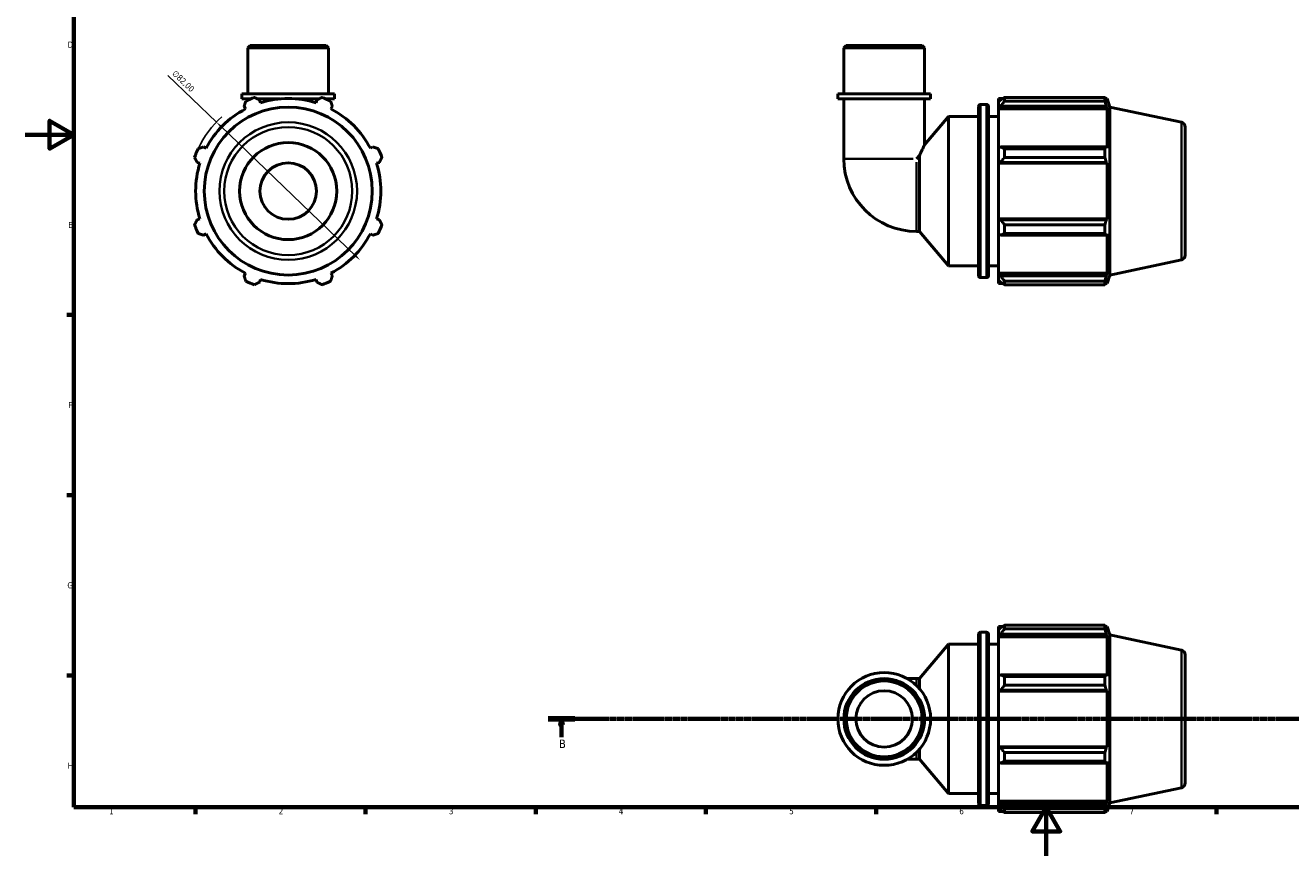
# Model space of a CAD drawing. Header units: millimetres. Extents: x 0 to 931, y 0 to 900.
# Tile 1 of 5: x 0 to 521, y 0 to 342. Entities that reach past the tile are written whole.
import ezdxf

# ---------------------------------------------------------------- set-up
doc = ezdxf.new("R2010")
doc.units = ezdxf.units.MM
doc.linetypes.add('CHAIN', pattern=[0.7087, 0.4724, -0.0591, 0.1181, -0.0591])
for name, color, linetype, lineweight in [('Border (ISO)', 7, 'Continuous', 70), ('Dimension (ISO)', 7, 'Continuous', 25), ('Section Line (ISO)', 7, 'CHAIN', 70), ('Visible (ISO)', 7, 'Continuous', 50), ('Visible Narrow (ISO)', 7, 'Continuous', 35)]:
    doc.layers.add(name, color=color, linetype=linetype, lineweight=lineweight)
doc.styles.add('Label Text (ISO)', font='tahoma.ttf')
doc.styles.add('Note Text (ISO)', font='tahoma.ttf')
doc.dimstyles.new('Default (ISO)', dxfattribs={"dimtxt": 2.5, "dimasz": 2.5, "dimexe": 3.175, "dimexo": 0, "dimgap": 0.762, "dimtad": 1, "dimrnd": 1e-08, "dimzin": 0, "dimtxsty": 'Note Text (ISO)', "dimcen": 0.09, "dimdle": 10, "dimclrd": 256, "dimclre": 256, "dimclrt": 232, "dimazin": 0, "dimtfac": 1.40208, "dimtmove": 0, "dimatfit": 3, "dimfxl": 1, "dimtolj": 1, "dimtzin": 0, "dimlwd": -1, "dimlwe": -1, "dimarcsym": 0})

# ---------------------------------------------------------------- blocks, each defined once
blk = doc.blocks.new('Borders Default Border')
at = {"layer": 'Border (ISO)'}
for p, q in [((20, 222.75), (17.1, 222.75)), ((20, 148.5), (17.1, 148.5)), ((20, 74.25), (17.1, 74.25)), ((70.08, 20), (70.08, 17.1)), ((140.17, 20), (140.17, 17.1)), ((210.25, 20), (210.25, 17.1)), ((280.33, 20), (280.33, 17.1)), ((350.42, 20), (350.42, 17.1)), ((490.58, 20), (490.58, 17.1))]:
    blk.add_line(p, q, dxfattribs=at)
at = {"layer": 'Border (ISO)', "flags": 128}
for points in [[(20, 20), (20, 574), (821, 574), (821, 20), (20, 20)], [(0, 297), (20, 297), (10, 302.77), (10, 291.23), (20, 297)], [(420.5, 0), (420.5, 20), (414.73, 10), (426.27, 10), (420.5, 20)]]:
    blk.add_lwpolyline(points, dxfattribs=at)
at = {"layer": 'Border (ISO)', "color": 232, "true_color": 0xca0064, "char_height": 2.5, "attachment_point": 7, "style": 'Note Text (ISO)'}
for s, insert in [('D', (17.43, 332.88)), ('E', (17.64, 258.63)), ('F', (17.7, 184.38)), ('G', (17.31, 110.08)), ('H', (17.44, 35.88)), ('1', (34.48, 17.1)), ('2', (104.37, 17.1)), ('3', (174.43, 17.05)), ('4', (244.42, 17.1)), ('5', (314.64, 17.05)), ('6', (384.66, 17.05)), ('7', (454.77, 17.1))]:
    blk.add_mtext(s, dxfattribs=dict(at, insert=insert))
blk = doc.blocks.new('2dTransSection0')
at = {"layer": 'Section Line (ISO)', "linetype": 'CHAIN'}
blk.add_line((215.32, 56.35), (626.13, 56.35), dxfattribs=at)
at = {"layer": 'Section Line (ISO)', "linetype": 'Continuous', "lineweight": 140}
for p, q in [((215.32, 56.35), (226.38, 56.35)), ((615.07, 56.35), (626.13, 56.35))]:
    blk.add_line(p, q, dxfattribs=at)
at = {"layer": 'Section Line (ISO)', "linetype": 'Continuous'}
for p, q in [((220.85, 56.35), (220.35, 53.85)), ((220.35, 53.85), (221.35, 53.85)), ((220.85, 53.85), (220.85, 56.35)), ((221.35, 53.85), (220.85, 56.35)), ((220.85, 48.9), (220.85, 53.85)), ((620.6, 56.35), (620.1, 53.85)), ((620.1, 53.85), (621.1, 53.85)), ((620.6, 53.85), (620.6, 56.35)), ((621.1, 53.85), (620.6, 56.35)), ((620.6, 48.9), (620.6, 53.85))]:
    blk.add_line(p, q, dxfattribs=at)
at = {"layer": 'Section Line (ISO)', "linetype": 'Continuous', "flags": 128}
for points in [[(221.35, 53.85), (220.85, 56.35), (220.35, 53.85), (221.35, 53.85)], [(621.1, 53.85), (620.6, 56.35), (620.1, 53.85), (621.1, 53.85)]]:
    blk.add_lwpolyline(points, dxfattribs=at)
at = {"layer": 'Section Line (ISO)'}
for points in [[(221.35, 53.85), (220.85, 56.35), (220.35, 53.85), (221.35, 53.85)], [(621.1, 53.85), (620.6, 56.35), (620.1, 53.85), (621.1, 53.85)]]:
    blk.add_solid(points, dxfattribs=at)
at = {"layer": 'Section Line (ISO)', "char_height": 3.5, "attachment_point": 7, "style": 'Label Text (ISO)'}
for insert in [(219.78, 44.35), (619.53, 44.35)]:
    blk.add_mtext('B', dxfattribs=dict(at, insert=insert))
blk = doc.blocks.new('*D12')
at = {"layer": 'Defpoints', "color": 0, "transparency": 16777216}
for p in [(78.72, 302.22), (137.84, 245.4)]:
    blk.add_point(p, dxfattribs=at)
at = {"layer": 'Dimension (ISO)', "transparency": 16777216}
for p, q in [((78.72, 302.22), (58.69, 321.47)), ((136.04, 247.13), (80.52, 300.48))]:
    blk.add_line(p, q, dxfattribs=at)
blk.add_arc((108.28, 273.81), 41, 131.6993, 154.792, dxfattribs=at)
for points in [[(80.81, 300.78), (80.23, 300.18), (78.72, 302.22)], [(136.33, 247.43), (135.75, 246.83), (137.84, 245.4)]]:
    blk.add_solid(points, dxfattribs=at)
at = {"layer": 'Dimension (ISO)', "color": 232, "true_color": 0xca0064, "transparency": 16777216, "insert": (62, 323.8), "char_height": 2.5, "attachment_point": 1, "rotation": 316.1362, "style": 'Note Text (ISO)'}
blk.add_mtext('\\A1;∅82,00', dxfattribs=at)

msp = doc.modelspace()

# ---------------------------------------------------------------- linework, layer by layer
at = {"layer": 'Visible (ISO)'}
for p, q in [((92.654, 333.806), (91.657, 332.809)), ((92.654, 333.806), (123.908, 333.806)), ((123.908, 333.806), (124.906, 332.809)), ((338.102, 333.806), (337.105, 332.809)), ((338.102, 333.806), (369.356, 333.806)), ((369.356, 333.806), (370.354, 332.809)), ((124.906, 332.809), (91.657, 332.809)), ((91.657, 313.806), (91.657, 332.809)), ((124.906, 313.806), (124.906, 332.809)), ((370.354, 332.809), (337.105, 332.809)), ((337.105, 313.806), (337.105, 332.809)), ((370.354, 313.806), (370.354, 332.809)), ((127.4, 313.806), (89.163, 313.806)), ((89.163, 311.806), (89.163, 313.806)), ((127.4, 311.806), (127.4, 313.806)), ((372.848, 313.806), (334.611, 313.806)), ((334.611, 311.806), (334.611, 313.806)), ((372.848, 311.806), (372.848, 313.806)), ((92.887, 311.806), (89.163, 311.806)), ((90.107, 308.719), (90.675, 307.628)), ((91.657, 311.806), (91.657, 311.284)), ((105.135, 311.806), (95.537, 311.806)), ((96.815, 310.171), (96.446, 311.344)), ((121.026, 311.806), (111.427, 311.806)), ((120.117, 311.344), (119.747, 310.171)), ((127.4, 311.806), (123.676, 311.806)), ((124.906, 311.806), (124.906, 311.284)), ((125.888, 307.628), (126.456, 308.719)), ((372.848, 311.806), (334.611, 311.806)), ((337.105, 311.806), (337.105, 287.106)), ((370.354, 311.806), (370.354, 292.842)), ((392.583, 238.936), (392.583, 308.676)), ((393.383, 309.476), (395.916, 309.476)), ((396.716, 308.676), (396.716, 238.936)), ((400.849, 311.936), (400.849, 310.562)), ((400.849, 311.936), (402.595, 311.936)), ((401.669, 311.344), (400.849, 310.562)), ((400.849, 307.991), (400.849, 310.562)), ((400.849, 307.991), (401.669, 308.719)), ((400.849, 307.628), (400.849, 307.991)), ((400.849, 307.628), (400.849, 291.602)), ((400.849, 307.628), (445.579, 307.628)), ((401.669, 308.719), (445.179, 308.719)), ((403.309, 312.384), (403.309, 310.901)), ((403.309, 312.384), (444.646, 312.384)), ((444.646, 310.901), (403.309, 310.901)), ((444.646, 310.901), (444.646, 312.384)), ((444.879, 311.936), (445.579, 311.936)), ((445.579, 310.171), (445.179, 311.344)), ((445.179, 308.719), (445.579, 307.628)), ((446.729, 308.395), (445.579, 311.936)), ((445.579, 310.171), (445.579, 311.936)), ((445.579, 291.412), (445.579, 307.628)), ((446.729, 239.217), (446.729, 308.395)), ((476.145, 302.143), (446.729, 308.395)), ((370.354, 292.842), (380.183, 304.556)), ((380.183, 243.056), (380.183, 304.556)), ((380.183, 304.556), (392.583, 304.556)), ((396.716, 304.556), (400.849, 304.556)), ((477.729, 300.186), (477.729, 247.426)), ((74.46, 291.412), (73.369, 291.98)), ((143.194, 291.98), (142.103, 291.412)), ((401.669, 291.98), (400.849, 291.602)), ((445.179, 291.98), (401.669, 291.98)), ((445.579, 291.412), (445.179, 291.98)), ((368.33, 288.407), (367.029, 287.106)), ((368.33, 257.181), (368.33, 288.407)), ((400.849, 285.395), (400.849, 291.602)), ((403.309, 291.268), (403.309, 287.689)), ((403.309, 291.268), (444.646, 291.268)), ((444.646, 287.689), (403.309, 287.689)), ((444.646, 287.689), (444.646, 291.268)), ((70.743, 285.642), (71.916, 285.272)), ((144.647, 285.272), (145.82, 285.642)), ((400.849, 285.395), (401.669, 285.642)), ((400.849, 285.272), (400.849, 285.395)), ((400.849, 285.272), (400.849, 262.34)), ((400.849, 285.272), (445.579, 285.272)), ((401.669, 285.642), (445.179, 285.642)), ((445.179, 285.642), (445.579, 285.272)), ((445.579, 262.34), (445.579, 285.272)), ((71.916, 262.34), (70.743, 261.97)), ((145.82, 261.97), (144.647, 262.34)), ((400.849, 262.217), (400.849, 262.34)), ((400.849, 262.34), (445.579, 262.34)), ((401.669, 261.97), (400.849, 262.217)), ((400.849, 256.01), (400.849, 262.217)), ((445.179, 261.97), (401.669, 261.97)), ((445.579, 262.34), (445.179, 261.97)), ((73.369, 255.632), (74.46, 256.2)), ((142.103, 256.2), (143.194, 255.632)), ((367.029, 257.181), (368.33, 257.181)), ((368.33, 257.181), (380.183, 243.056)), ((400.849, 256.01), (401.669, 255.632)), ((400.849, 256.01), (400.849, 239.984)), ((401.669, 255.632), (445.179, 255.632)), ((403.309, 259.923), (403.309, 256.344)), ((403.309, 259.923), (444.646, 259.923)), ((444.646, 256.344), (403.309, 256.344)), ((444.646, 256.344), (444.646, 259.923)), ((445.179, 255.632), (445.579, 256.2)), ((445.579, 239.984), (445.579, 256.2)), ((476.145, 245.469), (446.729, 239.217)), ((90.675, 239.984), (90.107, 238.893)), ((126.456, 238.893), (125.888, 239.984)), ((380.183, 243.056), (392.583, 243.056)), ((396.716, 243.056), (400.849, 243.056)), ((400.849, 239.621), (400.849, 239.984)), ((400.849, 239.984), (445.579, 239.984)), ((445.579, 239.984), (445.179, 238.893)), ((96.446, 236.268), (96.815, 237.441)), ((119.747, 237.441), (120.117, 236.268)), ((393.383, 238.136), (395.916, 238.136)), ((400.849, 237.05), (400.849, 239.621)), ((401.669, 238.893), (400.849, 239.621)), ((400.849, 237.05), (401.669, 236.268)), ((400.849, 237.05), (400.849, 235.676)), ((400.849, 235.676), (402.595, 235.676)), ((445.179, 238.893), (401.669, 238.893)), ((403.309, 236.711), (403.309, 235.228)), ((403.309, 236.711), (444.646, 236.711)), ((444.646, 235.228), (403.309, 235.228)), ((444.646, 235.228), (444.646, 236.711)), ((444.879, 235.676), (445.579, 235.676)), ((445.179, 236.268), (445.579, 237.441)), ((446.729, 239.217), (445.579, 235.676)), ((445.579, 235.676), (445.579, 237.441)), ((400.849, 94.48), (400.849, 93.106)), ((400.849, 94.48), (402.595, 94.48)), ((401.669, 93.888), (400.849, 93.106)), ((403.309, 94.928), (403.309, 93.445)), ((403.309, 94.928), (444.646, 94.928)), ((444.646, 93.445), (444.646, 94.928)), ((444.879, 94.48), (445.579, 94.48)), ((445.579, 92.715), (445.179, 93.888)), ((446.729, 90.939), (445.579, 94.48)), ((445.579, 92.715), (445.579, 94.48)), ((392.583, 21.48), (392.583, 91.22)), ((393.383, 92.02), (395.916, 92.02)), ((396.716, 91.22), (396.716, 21.48)), ((400.849, 90.535), (400.849, 93.106)), ((400.849, 90.535), (401.669, 91.262)), ((400.849, 90.171), (400.849, 90.535)), ((400.849, 90.171), (400.849, 74.145)), ((400.849, 90.171), (445.579, 90.171)), ((401.669, 91.262), (445.179, 91.262)), ((444.646, 93.445), (403.309, 93.445)), ((445.179, 91.262), (445.579, 90.171)), ((445.579, 73.956), (445.579, 90.171)), ((446.729, 21.76), (446.729, 90.939)), ((476.145, 84.686), (446.729, 90.939)), ((368.33, 72.974), (380.183, 87.1)), ((380.183, 25.6), (380.183, 87.1)), ((380.183, 87.1), (392.583, 87.1)), ((396.716, 87.1), (400.849, 87.1)), ((477.729, 82.73), (477.729, 29.969)), ((367.029, 72.974), (363.17, 72.974)), ((367.029, 72.974), (368.33, 72.974)), ((368.33, 68.692), (368.33, 72.974)), ((401.669, 74.524), (400.849, 74.145)), ((400.849, 67.939), (400.849, 74.145)), ((445.179, 74.524), (401.669, 74.524)), ((403.309, 73.812), (403.309, 70.232)), ((403.309, 73.812), (444.646, 73.812)), ((444.646, 70.232), (444.646, 73.812)), ((445.579, 73.956), (445.179, 74.524)), ((400.849, 67.939), (401.669, 68.185)), ((400.849, 67.816), (400.849, 67.939)), ((400.849, 67.816), (400.849, 44.884)), ((400.849, 67.816), (445.579, 67.816)), ((401.669, 68.185), (445.179, 68.185)), ((444.646, 70.232), (403.309, 70.232)), ((445.179, 68.185), (445.579, 67.816)), ((445.579, 44.884), (445.579, 67.816)), ((368.33, 39.725), (368.33, 44.008)), ((400.849, 44.76), (400.849, 44.884)), ((400.849, 44.884), (445.579, 44.884)), ((400.849, 38.554), (400.849, 44.76)), ((401.669, 44.514), (400.849, 44.76)), ((445.179, 44.514), (401.669, 44.514)), ((403.309, 42.467), (403.309, 38.887)), ((403.309, 42.467), (444.646, 42.467)), ((444.646, 38.887), (444.646, 42.467)), ((445.579, 44.884), (445.179, 44.514)), ((363.17, 39.725), (367.029, 39.725)), ((367.029, 39.725), (368.33, 39.725)), ((368.33, 39.725), (380.183, 25.6)), ((400.849, 38.554), (400.849, 22.528)), ((400.849, 38.554), (401.669, 38.175)), ((401.669, 38.175), (445.179, 38.175)), ((444.646, 38.887), (403.309, 38.887)), ((445.179, 38.175), (445.579, 38.743)), ((445.579, 22.528), (445.579, 38.743)), ((476.145, 28.013), (446.729, 21.76)), ((380.183, 25.6), (392.583, 25.6)), ((396.716, 25.6), (400.849, 25.6)), ((400.849, 22.164), (400.849, 22.528)), ((400.849, 22.528), (445.579, 22.528)), ((400.849, 19.593), (400.849, 22.164)), ((401.669, 21.437), (400.849, 22.164)), ((445.179, 21.437), (401.669, 21.437)), ((445.579, 22.528), (445.179, 21.437)), ((446.729, 21.76), (445.579, 18.22)), ((393.383, 20.68), (395.916, 20.68)), ((400.849, 19.593), (400.849, 18.22)), ((400.849, 19.593), (401.669, 18.811)), ((400.849, 18.22), (402.595, 18.22)), ((403.309, 19.254), (403.309, 17.772)), ((403.309, 19.254), (444.646, 19.254)), ((444.646, 17.772), (403.309, 17.772)), ((444.646, 17.772), (444.646, 19.254)), ((444.879, 18.22), (445.579, 18.22)), ((445.179, 18.811), (445.579, 19.984)), ((445.579, 18.22), (445.579, 19.984))]:
    msp.add_line(p, q, dxfattribs=at)
for centre, radius in [((108.281, 273.806), 34.589), ((108.281, 273.806), 20), ((108.281, 273.806), 11.637), ((353.729, 56.35), 19.118), ((353.729, 56.35), 16.625), ((353.729, 56.35), 15.627), ((353.729, 56.35), 11.637)]:
    msp.add_circle(centre, radius, dxfattribs=at)
for centre, radius, start, end in [((108.281, 273.806), 38.13, 117.5, 152.5), ((108.281, 273.806), 41, 109.79198, 115.20802), ((108.281, 273.806), 38.13, 72.5, 107.5), ((108.281, 273.806), 41, 64.79198, 70.20802), ((108.281, 273.806), 38.13, 27.5, 62.5), ((393.383, 308.676), 0.8, 90, 180), ((395.916, 308.676), 0.8, 0, 90), ((475.729, 300.186), 2, 0, 78), ((108.281, 273.806), 41, 154.79198, 160.20802), ((108.281, 273.806), 41, 19.79198, 25.20802), ((367.029, 287.106), 29.924, 180, 270), ((108.281, 273.806), 38.13, 162.5, 197.5), ((108.281, 273.806), 38.13, 342.5, 17.5), ((108.281, 273.806), 41, 199.79198, 205.20802), ((108.281, 273.806), 38.13, 207.5, 242.5), ((108.281, 273.806), 38.13, 297.5, 332.5), ((108.281, 273.806), 41, 334.79198, 340.20802), ((475.729, 247.426), 2, 282, 0), ((108.281, 273.806), 41, 244.79198, 250.20802), ((108.281, 273.806), 38.13, 252.5, 287.5), ((108.281, 273.806), 41, 289.79198, 295.20802), ((393.383, 238.936), 0.8, 180, 270), ((395.916, 238.936), 0.8, 270, 0), ((393.383, 91.22), 0.8, 90, 180), ((395.916, 91.22), 0.8, 0, 90), ((475.729, 82.73), 2, 0, 78), ((475.729, 29.969), 2, 282, 0), ((393.383, 21.48), 0.8, 180, 270), ((395.916, 21.48), 0.8, 270, 0)]:
    msp.add_arc(centre, radius, start, end, dxfattribs=at)
for points, weights in [([(90.107, 308.719), (90.456, 309.788), (90.819, 310.901)], [1.00286889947, 1.00184242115, 1]), ([(94.399, 312.384), (95.443, 311.854), (96.446, 311.344)], [1, 1.00184242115, 1.00286889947]), ([(120.117, 311.344), (121.12, 311.854), (122.164, 312.384)], [1.00286889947, 1.00184242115, 1]), ([(125.744, 310.901), (126.107, 309.788), (126.456, 308.719)], [1, 1.00184242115, 1.00286889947]), ([(403.309, 312.384), (402.457, 311.854), (401.669, 311.344)], [1.01785635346, 1.01261861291, 1.00658545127]), ([(401.669, 308.719), (402.457, 309.788), (403.309, 310.901)], [1.00658545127, 1.01261861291, 1.01785635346]), ([(444.646, 312.384), (444.923, 311.854), (445.179, 311.344)], [1, 1.00184242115, 1.00286889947]), ([(445.179, 308.719), (444.923, 309.788), (444.646, 310.901)], [1.00286889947, 1.00184242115, 1]), ([(71.186, 291.268), (72.3, 291.632), (73.369, 291.98)], [1, 1.00184242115, 1.00286889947]), ([(143.194, 291.98), (144.263, 291.632), (145.377, 291.268)], [1.00286889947, 1.00184242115, 1]), ([(403.309, 291.268), (402.457, 291.632), (401.669, 291.98)], [1.01785635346, 1.01261861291, 1.00658545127]), ([(444.646, 291.268), (444.923, 291.632), (445.179, 291.98)], [1, 1.00184242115, 1.00286889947]), ([(70.743, 285.642), (70.234, 286.644), (69.703, 287.689)], [1.00286889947, 1.00184242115, 1]), ([(146.859, 287.689), (146.329, 286.644), (145.82, 285.642)], [1, 1.00184242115, 1.00286889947]), ([(401.669, 285.642), (402.457, 286.644), (403.309, 287.689)], [1.00658545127, 1.01261861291, 1.01785635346]), ([(445.179, 285.642), (444.923, 286.644), (444.646, 287.689)], [1.00286889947, 1.00184242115, 1]), ([(69.703, 259.923), (70.234, 260.968), (70.743, 261.97)], [1, 1.00184242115, 1.00286889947]), ([(145.82, 261.97), (146.329, 260.968), (146.859, 259.923)], [1.00286889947, 1.00184242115, 1]), ([(403.309, 259.923), (402.457, 260.968), (401.669, 261.97)], [1.01785635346, 1.01261861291, 1.00658545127]), ([(444.646, 259.923), (444.923, 260.968), (445.179, 261.97)], [1, 1.00184242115, 1.00286889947]), ([(73.369, 255.632), (72.3, 255.98), (71.186, 256.344)], [1.00286889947, 1.00184242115, 1]), ([(145.377, 256.344), (144.263, 255.98), (143.194, 255.632)], [1, 1.00184242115, 1.00286889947]), ([(401.669, 255.632), (402.457, 255.98), (403.309, 256.344)], [1.00658545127, 1.01261861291, 1.01785635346]), ([(445.179, 255.632), (444.923, 255.98), (444.646, 256.344)], [1.00286889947, 1.00184242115, 1]), ([(90.819, 236.711), (90.456, 237.824), (90.107, 238.893)], [1, 1.00184242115, 1.00286889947]), ([(96.446, 236.268), (95.443, 235.758), (94.399, 235.228)], [1.00286889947, 1.00184242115, 1]), ([(122.164, 235.228), (121.12, 235.758), (120.117, 236.268)], [1, 1.00184242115, 1.00286889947]), ([(126.456, 238.893), (126.107, 237.824), (125.744, 236.711)], [1.00286889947, 1.00184242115, 1]), ([(403.309, 236.711), (402.457, 237.824), (401.669, 238.893)], [1.01785635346, 1.01261861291, 1.00658545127]), ([(401.669, 236.268), (402.457, 235.758), (403.309, 235.228)], [1.00658545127, 1.01261861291, 1.01785635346]), ([(444.646, 236.711), (444.923, 237.824), (445.179, 238.893)], [1, 1.00184242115, 1.00286889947]), ([(445.179, 236.268), (444.923, 235.758), (444.646, 235.228)], [1.00286889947, 1.00184242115, 1]), ([(403.309, 94.928), (402.457, 94.397), (401.669, 93.888)], [1.01785635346, 1.01261861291, 1.00658545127]), ([(444.646, 94.928), (444.923, 94.397), (445.179, 93.888)], [1, 1.00184242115, 1.00286889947]), ([(401.669, 91.262), (402.457, 92.331), (403.309, 93.445)], [1.00658545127, 1.01261861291, 1.01785635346]), ([(445.179, 91.262), (444.923, 92.331), (444.646, 93.445)], [1.00286889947, 1.00184242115, 1]), ([(403.309, 73.812), (402.457, 74.175), (401.669, 74.524)], [1.01785635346, 1.01261861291, 1.00658545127]), ([(444.646, 73.812), (444.923, 74.175), (445.179, 74.524)], [1, 1.00184242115, 1.00286889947]), ([(401.669, 68.185), (402.457, 69.188), (403.309, 70.232)], [1.00658545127, 1.01261861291, 1.01785635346]), ([(445.179, 68.185), (444.923, 69.188), (444.646, 70.232)], [1.00286889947, 1.00184242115, 1]), ([(403.309, 42.467), (402.457, 43.511), (401.669, 44.514)], [1.01785635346, 1.01261861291, 1.00658545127]), ([(444.646, 42.467), (444.923, 43.511), (445.179, 44.514)], [1, 1.00184242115, 1.00286889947]), ([(401.669, 38.175), (402.457, 38.524), (403.309, 38.887)], [1.00658545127, 1.01261861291, 1.01785635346]), ([(445.179, 38.175), (444.923, 38.524), (444.646, 38.887)], [1.00286889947, 1.00184242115, 1]), ([(403.309, 19.254), (402.457, 20.368), (401.669, 21.437)], [1.01785635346, 1.01261861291, 1.00658545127]), ([(444.646, 19.254), (444.923, 20.368), (445.179, 21.437)], [1, 1.00184242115, 1.00286889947]), ([(401.669, 18.811), (402.457, 18.302), (403.309, 17.772)], [1.00658545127, 1.01261861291, 1.01785635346]), ([(445.179, 18.811), (444.923, 18.302), (444.646, 17.772)], [1.00286889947, 1.00184242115, 1])]:
    msp.add_rational_spline(points, weights, degree=2, dxfattribs=at)
msp.add_open_spline([(368.33, 288.407), (368.714, 289.311), (369.083, 290.134), (369.651, 291.371), (369.907, 291.911), (370.26, 292.649), (370.354, 292.842), (370.354, 292.842)], degree=3, knots=[6.3958598, 6.3958598, 6.3958598, 6.3958598, 6.72946042, 6.72946042, 7.02401459, 7.02401459, 7.31856876, 7.31856876, 7.31856876, 7.31856876], dxfattribs=at)
at = {"layer": 'Visible Narrow (ISO)'}
for p, q in [((393.383, 309.037), (393.383, 238.575)), ((395.916, 238.575), (395.916, 309.037)), ((476.145, 245.818), (476.145, 301.794)), ((337.234, 287.106), (365.683, 287.106)), ((367.029, 257.311), (367.029, 285.759)), ((393.383, 91.58), (393.383, 21.119)), ((395.916, 21.119), (395.916, 91.58)), ((476.145, 28.362), (476.145, 84.337)), ((367.029, 70.358), (367.029, 72.967)), ((367.029, 39.733), (367.029, 42.341))]:
    msp.add_line(p, q, dxfattribs=at)
for radius in [28.337, 26.38]:
    msp.add_circle((108.281, 273.806), radius, dxfattribs=at)

# ---------------------------------------------------------------- block references
msp.add_blockref('Borders Default Border', (0, 0))
at = {"layer": 'Section Line (ISO)'}
msp.add_blockref('2dTransSection0', (0, 0), dxfattribs=at)

# ---------------------------------------------------------------- dimensions: what is measured, and where the dimension line sits
at = {"layer": 'Dimension (ISO)'}
dim = msp.add_diameter_dim_2p(p1=(137.842, 245.395), p2=(78.721, 302.217), dimstyle='Default (ISO)', override={"dimdec": 2, "dimlfac": 1, "dimtp": 0, "dimtm": 0, "dimtdec": 2, "dimatfit": 2}, dxfattribs=at)
dim.commit()
dim.dimension.update_dxf_attribs({"geometry": '*D12', "text_midpoint": (63.202, 317.132), "dimtype": 163})

doc.saveas('drawing.dxf')
